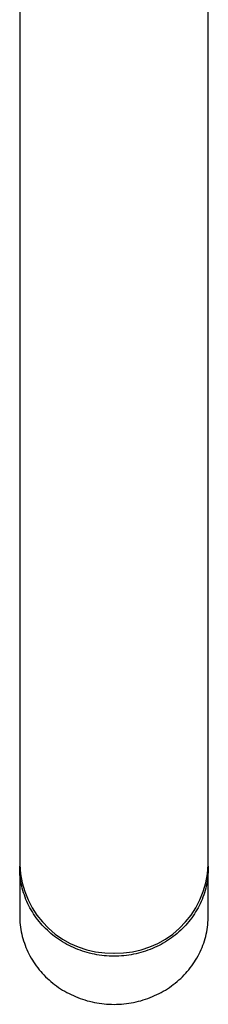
# Model space of a CAD drawing. Header units: millimetres. Extents: x 8 to 801, y 12 to 763.
# Tile 2 of 14: x 369 to 392, y 159 to 278. Entities that reach past the tile are written whole.
import ezdxf

# ---------------------------------------------------------------- set-up
doc = ezdxf.new("R2010")
doc.units = ezdxf.units.MM

msp = doc.modelspace()

# ---------------------------------------------------------------- linework, layer by layer
at = {"color": 7, "linetype": 'Continuous', "lineweight": 30}
for p, q in [((369.4, 332.91), (369.4, 217.94)), ((392.2, 217.94), (392.2, 332.91)), ((369.4, 217.94), (369.4, 180.35)), ((392.2, 180.35), (392.2, 217.94)), ((369.4, 180.35), (369.4, 175.72)), ((392.2, 175.72), (392.2, 180.35)), ((369.4, 175.35), (369.4, 169.54)), ((392.2, 169.54), (392.2, 175.35))]:
    msp.add_line(p, q, dxfattribs=at)
at = {"color": 7, "linetype": 'Continuous', "lineweight": 30, "flags": 128}
for points in [[(392.2, 175.54), (392.2, 175.35), (392.19, 175.07), (392.18, 174.79), (392.16, 174.51), (392.14, 174.23), (392.1, 173.95), (392.06, 173.67), (392.01, 173.4), (391.95, 173.12), (391.88, 172.85), (391.81, 172.58), (391.73, 172.31), (391.64, 172.04), (391.54, 171.77), (391.44, 171.51), (391.33, 171.25), (391.21, 170.99), (391.09, 170.74), (390.96, 170.49), (390.82, 170.24), (390.67, 169.99), (390.52, 169.75), (390.36, 169.52), (390.19, 169.28), (390.02, 169.05), (389.84, 168.83), (389.66, 168.61), (389.47, 168.39), (389.27, 168.18), (389.07, 167.98), (388.86, 167.78), (388.65, 167.58), (388.43, 167.39), (388.2, 167.2), (387.97, 167.03), (387.74, 166.85), (387.5, 166.68), (387.26, 166.52), (387.01, 166.37), (386.76, 166.22), (386.5, 166.07), (386.24, 165.94), (385.97, 165.81), (385.71, 165.68), (385.44, 165.56), (385.16, 165.45), (384.88, 165.35), (384.6, 165.25), (384.32, 165.16), (384.04, 165.08), (383.75, 165), (383.46, 164.93), (383.17, 164.87), (382.88, 164.82), (382.58, 164.77), (382.29, 164.73), (381.99, 164.7), (381.69, 164.67), (381.4, 164.65), (381.1, 164.64), (380.8, 164.64), (380.5, 164.64), (380.2, 164.65), (379.9, 164.67), (379.61, 164.7), (379.31, 164.73), (379.02, 164.77), (378.72, 164.82), (378.43, 164.87), (378.14, 164.93), (377.85, 165), (377.56, 165.08), (377.28, 165.16), (376.99, 165.25), (376.71, 165.35), (376.44, 165.45), (376.16, 165.56), (375.89, 165.68), (375.62, 165.81), (375.36, 165.94), (375.1, 166.07), (374.84, 166.22), (374.59, 166.37), (374.34, 166.52), (374.1, 166.68), (373.86, 166.85), (373.62, 167.03), (373.39, 167.2), (373.17, 167.39), (372.95, 167.58), (372.74, 167.78), (372.53, 167.98), (372.33, 168.18), (372.13, 168.39), (371.94, 168.61), (371.75, 168.83), (371.58, 169.05), (371.4, 169.28), (371.24, 169.52), (371.08, 169.75), (370.93, 169.99), (370.78, 170.24), (370.64, 170.49), (370.51, 170.74), (370.38, 170.99), (370.27, 171.25), (370.16, 171.51), (370.05, 171.77), (369.96, 172.04), (369.87, 172.31), (369.79, 172.58), (369.71, 172.85), (369.65, 173.12), (369.59, 173.4), (369.54, 173.67), (369.5, 173.95), (369.46, 174.23), (369.43, 174.51), (369.41, 174.79), (369.4, 175.07), (369.4, 175.35), (369.4, 175.54)], [(369.4, 169.54), (369.4, 169.26), (369.41, 168.98), (369.43, 168.7), (369.46, 168.42), (369.5, 168.14), (369.54, 167.86), (369.59, 167.58), (369.65, 167.31), (369.71, 167.04), (369.79, 166.76), (369.87, 166.49), (369.96, 166.23), (370.05, 165.96), (370.16, 165.7), (370.27, 165.44), (370.38, 165.18), (370.51, 164.92), (370.64, 164.67), (370.78, 164.42), (370.93, 164.18), (371.08, 163.94), (371.24, 163.7), (371.4, 163.47), (371.58, 163.24), (371.75, 163.01), (371.94, 162.79), (372.13, 162.58), (372.33, 162.37), (372.53, 162.16), (372.74, 161.96), (372.95, 161.77), (373.17, 161.58), (373.39, 161.39), (373.62, 161.21), (373.86, 161.04), (374.1, 160.87), (374.34, 160.71), (374.59, 160.55), (374.84, 160.4), (375.1, 160.26), (375.36, 160.12), (375.62, 159.99), (375.89, 159.87), (376.16, 159.75), (376.44, 159.64), (376.71, 159.53), (376.99, 159.44), (377.28, 159.35), (377.56, 159.26), (377.85, 159.19), (378.14, 159.12), (378.43, 159.06), (378.72, 159), (379.02, 158.96), (379.31, 158.92), (379.61, 158.88), (379.9, 158.86), (380.2, 158.84), (380.5, 158.83), (380.8, 158.82), (381.1, 158.83), (381.4, 158.84), (381.69, 158.86), (381.99, 158.88), (382.29, 158.92), (382.58, 158.96), (382.88, 159), (383.17, 159.06), (383.46, 159.12), (383.75, 159.19), (384.04, 159.26), (384.32, 159.35), (384.6, 159.44), (384.88, 159.53), (385.16, 159.64), (385.44, 159.75), (385.71, 159.87), (385.97, 159.99), (386.24, 160.12), (386.5, 160.26), (386.76, 160.4), (387.01, 160.55), (387.26, 160.71), (387.5, 160.87), (387.74, 161.04), (387.97, 161.21), (388.2, 161.39), (388.43, 161.58), (388.65, 161.77), (388.86, 161.96), (389.07, 162.16), (389.27, 162.37), (389.47, 162.58), (389.66, 162.79), (389.84, 163.01), (390.02, 163.24), (390.19, 163.47), (390.36, 163.7), (390.52, 163.94), (390.67, 164.18), (390.82, 164.42), (390.96, 164.67), (391.09, 164.92), (391.21, 165.18), (391.33, 165.44), (391.44, 165.7), (391.54, 165.96), (391.64, 166.23), (391.73, 166.49), (391.81, 166.76), (391.88, 167.04), (391.95, 167.31), (392.01, 167.58), (392.06, 167.86), (392.1, 168.14), (392.14, 168.42), (392.16, 168.7), (392.18, 168.98), (392.19, 169.26), (392.2, 169.54)]]:
    msp.add_lwpolyline(points, dxfattribs=at)
at = {"color": 7, "linetype": 'Continuous', "lineweight": 30}
for centre, start, end in [((380.47, 176.08), 181.8362, 271.7254), ((381.13, 176.08), 268.2746, 358.1638)]:
    msp.add_arc(centre, 11.07, start, end, dxfattribs=at)

doc.saveas('drawing.dxf')
